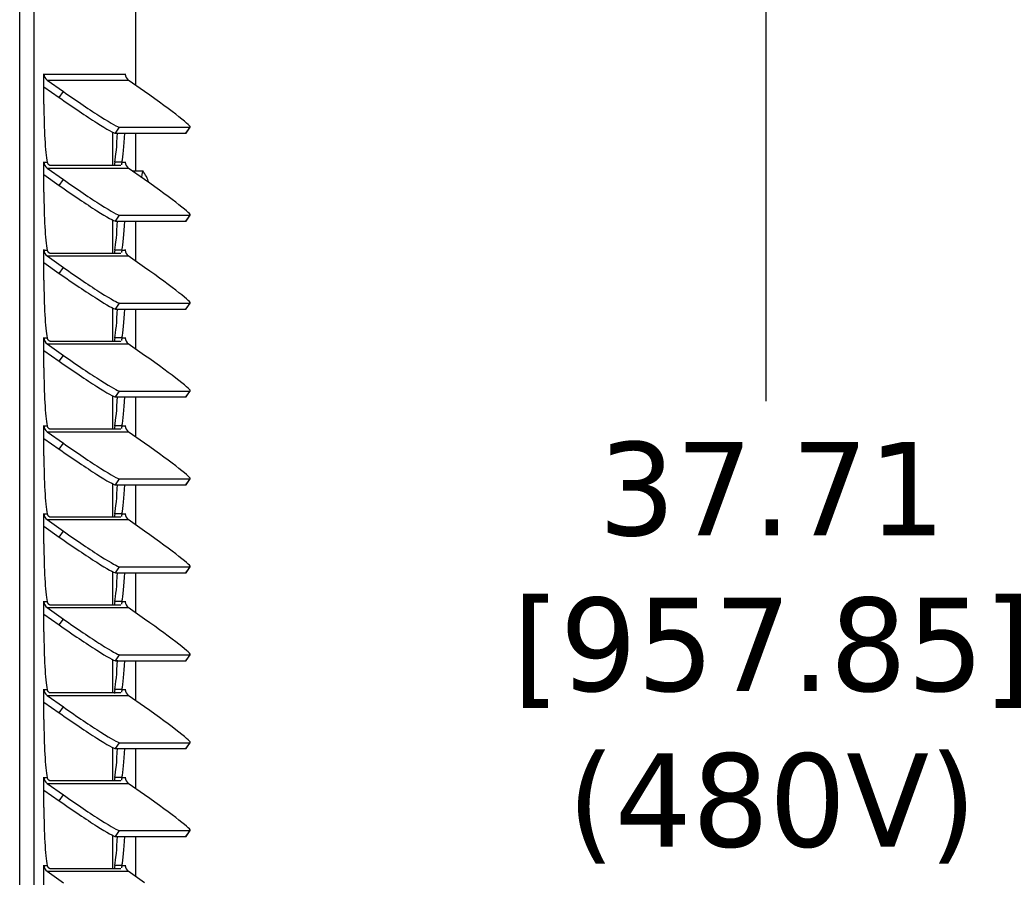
# Model space of a CAD drawing. Header units: inches. Extents: x -1 to 128, y 3 to 101.
# Tile 6 of 17: x 33.24 to 41.15, y 64.74 to 71.62. Entities that reach past the tile are written whole.
import ezdxf

# ---------------------------------------------------------------- set-up
doc = ezdxf.new("R2010")
doc.units = ezdxf.units.IN
doc.header["$LTSCALE"] = 12
doc.header["$MEASUREMENT"] = 0
doc.header["$PDSIZE"] = -1
doc.linetypes.add('SLD-Solid', pattern=[0])
doc.layers.add('DIMENSIONS', color=140, linetype='SLD-Solid', lineweight=25)
doc.styles.get("Standard").update_dxf_attribs({"font": 'verdana.ttf'})
doc.dimstyles.get("Standard").update_dxf_attribs({"dimtxt": 0.18, "dimasz": 0.18, "dimexe": 0.18, "dimexo": 0.0625, "dimgap": 0.09, "dimtad": 0, "dimtih": 1, "dimtoh": 1, "dimdec": 4, "dimzin": 0, "dimdsep": 46, "dimtxsty": 'Standard', "dimcen": 0.09, "dimadec": 0, "dimazin": 0, "dimtfac": 1, "dimtdec": 4, "dimtofl": 0, "dimtmove": 0, "dimatfit": 3, "dimfxl": 0, "dimtolj": 1, "dimtzin": 0, "dimarcsym": 0})

# ---------------------------------------------------------------- blocks, each defined once
blk = doc.blocks.new('*D137')
at = {"layer": 'Defpoints', "color": 0}
for p in [(34.0622, 85.9566), (39.2324, 85.9566), (34.1686, 48.2461)]:
    blk.add_point(p, dxfattribs=at)
at = {"layer": 'DIMENSIONS', "color": 0, "lineweight": -2}
for p, q in [((34.6622, 85.9566), (40.7324, 85.9566)), ((39.2324, 85.2066), (39.2324, 68.5622)), ((39.2324, 48.9961), (39.2324, 64.5216)), ((34.7686, 48.2461), (40.7324, 48.2461))]:
    blk.add_line(p, q, dxfattribs=at)
at = {"layer": 'DIMENSIONS', "color": 0}
for points in [[(39.1074, 85.2066), (39.3574, 85.2066), (39.2324, 85.9566)], [(39.1074, 48.9961), (39.3574, 48.9961), (39.2324, 48.2461)]]:
    blk.add_solid(points, dxfattribs=at)
at = {"layer": 'DIMENSIONS', "color": 0, "insert": (39.2324, 66.5419), "char_height": 0.75, "attachment_point": 5}
blk.add_mtext('\\A1; 37.71\\P [957.85]\\P (480V)', dxfattribs=at)

msp = doc.modelspace()

# ---------------------------------------------------------------- linework, layer by layer
for p, q in [((33.2421, 48.27614), (33.2421, 83.51314)), ((33.35766, 48.27614), (33.35766, 83.51314)), ((34.17577, 71.09624), (34.17577, 77.04314)), ((33.43626, 71.18714), (33.43678, 71.18714)), ((33.43626, 70.94614), (33.43626, 71.18714)), ((33.43678, 71.18714), (34.0894, 71.18714)), ((34.0894, 71.18714), (34.08993, 71.18714)), ((34.08993, 71.18714), (34.08993, 71.17936)), ((33.43626, 71.08651), (33.55952, 70.99987)), ((33.46142, 71.13963), (33.59266, 71.04739)), ((33.46142, 71.13963), (34.11404, 71.13963)), ((34.24528, 71.04739), (34.11404, 71.13963)), ((33.55952, 70.99987), (33.59266, 71.04739)), ((34.01111, 70.71309), (34.04426, 70.7606)), ((34.04426, 70.7606), (34.60972, 70.7606)), ((34.57658, 70.71309), (34.60972, 70.7606)), ((34.57865, 70.71382), (34.61179, 70.76133)), ((33.98769, 70.72198), (33.98769, 70.45385)), ((34.01111, 70.71309), (34.57658, 70.71309)), ((34.17577, 70.40914), (34.17577, 70.71309)), ((33.43626, 70.48126), (33.43678, 70.48126)), ((33.43626, 70.24026), (33.43626, 70.48126)), ((33.43678, 70.48126), (33.46295, 70.48126)), ((34.05269, 70.45385), (33.48722, 70.45385)), ((34.06324, 70.48126), (34.00546, 70.48126)), ((34.06324, 70.48126), (34.0894, 70.48126)), ((34.0894, 70.48126), (34.08993, 70.48126)), ((34.08993, 70.48126), (34.08993, 70.47347)), ((33.43626, 70.38063), (33.55952, 70.29399)), ((33.46142, 70.43375), (33.59266, 70.3415)), ((33.46142, 70.43375), (34.11404, 70.43375)), ((34.24528, 70.3415), (34.11404, 70.43375)), ((34.23032, 70.40914), (34.15062, 70.40914)), ((33.55952, 70.29399), (33.59266, 70.3415)), ((34.01111, 70.0072), (34.04426, 70.05472)), ((34.04426, 70.05472), (34.60972, 70.05472)), ((34.57658, 70.0072), (34.60972, 70.05472)), ((34.57865, 70.00794), (34.61179, 70.05545)), ((33.98769, 70.0161), (33.98769, 69.74796)), ((34.01111, 70.0072), (34.57658, 70.0072)), ((34.17577, 69.68448), (34.17577, 70.0072)), ((33.43626, 69.77538), (33.43678, 69.77538)), ((33.43626, 69.53438), (33.43626, 69.77538)), ((33.43678, 69.77538), (33.46295, 69.77538)), ((33.46142, 69.72787), (33.59266, 69.63562)), ((33.46142, 69.72787), (34.11404, 69.72787)), ((34.05269, 69.74796), (33.48722, 69.74796)), ((34.06324, 69.77538), (34.00546, 69.77538)), ((34.06324, 69.77538), (34.0894, 69.77538)), ((34.0894, 69.77538), (34.08993, 69.77538)), ((34.08993, 69.77538), (34.08993, 69.76759)), ((34.24528, 69.63562), (34.11404, 69.72787)), ((33.43626, 69.67475), (33.55952, 69.58811)), ((33.55952, 69.58811), (33.59266, 69.63562)), ((34.01111, 69.30132), (34.04426, 69.34883)), ((34.04426, 69.34883), (34.60972, 69.34883)), ((34.57658, 69.30132), (34.60972, 69.34883)), ((34.57865, 69.30206), (34.61179, 69.34957)), ((33.98769, 69.31021), (33.98769, 69.04208)), ((34.01111, 69.30132), (34.57658, 69.30132)), ((34.17577, 68.97859), (34.17577, 69.30132)), ((33.43626, 69.0695), (33.43678, 69.0695)), ((33.43626, 68.8285), (33.43626, 69.0695)), ((33.43678, 69.0695), (33.46295, 69.0695)), ((33.46142, 69.02198), (33.59266, 68.92974)), ((33.46142, 69.02198), (34.11404, 69.02198)), ((34.05269, 69.04208), (33.48722, 69.04208)), ((34.06324, 69.0695), (34.00546, 69.0695)), ((34.06324, 69.0695), (34.0894, 69.0695)), ((34.0894, 69.0695), (34.08993, 69.0695)), ((34.08993, 69.0695), (34.08993, 69.06171)), ((34.24528, 68.92974), (34.11404, 69.02198)), ((33.43626, 68.96887), (33.55952, 68.88223)), ((33.55952, 68.88223), (33.59266, 68.92974)), ((34.01111, 68.59544), (34.04426, 68.64295)), ((34.04426, 68.64295), (34.60972, 68.64295)), ((34.57658, 68.59544), (34.60972, 68.64295)), ((34.57865, 68.59617), (34.61179, 68.64368)), ((33.98769, 68.60433), (33.98769, 68.3362)), ((34.01111, 68.59544), (34.57658, 68.59544)), ((34.17577, 68.27271), (34.17577, 68.59544)), ((33.43626, 68.36361), (33.43678, 68.36361)), ((33.43626, 68.12261), (33.43626, 68.36361)), ((33.43678, 68.36361), (33.46295, 68.36361)), ((33.46142, 68.3161), (33.59266, 68.22386)), ((33.46142, 68.3161), (34.11404, 68.3161)), ((34.05269, 68.3362), (33.48722, 68.3362)), ((34.06324, 68.36361), (34.00546, 68.36361)), ((34.06324, 68.36361), (34.0894, 68.36361)), ((34.0894, 68.36361), (34.08993, 68.36361)), ((34.08993, 68.36361), (34.08993, 68.35583)), ((34.24528, 68.22386), (34.11404, 68.3161)), ((33.43626, 68.26298), (33.55952, 68.17635)), ((33.55952, 68.17635), (33.59266, 68.22386)), ((34.01111, 67.88956), (34.04426, 67.93707)), ((34.04426, 67.93707), (34.60972, 67.93707)), ((34.57658, 67.88956), (34.60972, 67.93707)), ((34.57865, 67.89029), (34.61179, 67.9378)), ((33.98769, 67.89845), (33.98769, 67.63032)), ((34.01111, 67.88956), (34.57658, 67.88956)), ((34.17577, 67.56683), (34.17577, 67.88956)), ((33.43626, 67.65773), (33.43678, 67.65773)), ((33.43626, 67.41673), (33.43626, 67.65773)), ((33.43678, 67.65773), (33.46295, 67.65773)), ((33.46142, 67.61022), (33.59266, 67.51797)), ((33.46142, 67.61022), (34.11404, 67.61022)), ((34.05269, 67.63032), (33.48722, 67.63032)), ((34.06324, 67.65773), (34.00546, 67.65773)), ((34.06324, 67.65773), (34.0894, 67.65773)), ((34.0894, 67.65773), (34.08993, 67.65773)), ((34.08993, 67.65773), (34.08993, 67.64995)), ((34.24528, 67.51797), (34.11404, 67.61022)), ((33.43626, 67.5571), (33.55952, 67.47046)), ((33.55952, 67.47046), (33.59266, 67.51797)), ((34.01111, 67.18367), (34.04426, 67.23119)), ((34.04426, 67.23119), (34.60972, 67.23119)), ((34.57658, 67.18367), (34.60972, 67.23119)), ((34.57865, 67.18441), (34.61179, 67.23192)), ((33.98769, 67.19257), (33.98769, 66.92443)), ((34.01111, 67.18367), (34.57658, 67.18367)), ((34.17577, 66.86095), (34.17577, 67.18367)), ((33.43626, 66.95185), (33.43678, 66.95185)), ((33.43626, 66.71085), (33.43626, 66.95185)), ((33.43678, 66.95185), (33.46295, 66.95185)), ((33.46142, 66.90434), (33.59266, 66.81209)), ((33.46142, 66.90434), (34.11404, 66.90434)), ((34.05269, 66.92443), (33.48722, 66.92443)), ((34.06324, 66.95185), (34.00546, 66.95185)), ((34.06324, 66.95185), (34.0894, 66.95185)), ((34.0894, 66.95185), (34.08993, 66.95185)), ((34.08993, 66.95185), (34.08993, 66.94406)), ((34.24528, 66.81209), (34.11404, 66.90434)), ((33.43626, 66.85122), (33.55952, 66.76458)), ((33.55952, 66.76458), (33.59266, 66.81209)), ((33.98769, 66.48669), (33.98769, 66.21855)), ((34.01111, 66.47779), (34.04426, 66.5253)), ((34.04426, 66.5253), (34.60972, 66.5253)), ((34.57658, 66.47779), (34.60972, 66.5253)), ((34.57865, 66.47853), (34.61179, 66.52604)), ((34.01111, 66.47779), (34.57658, 66.47779)), ((34.17577, 66.15506), (34.17577, 66.47779)), ((33.43626, 66.24597), (33.43678, 66.24597)), ((33.43626, 66.00497), (33.43626, 66.24597)), ((33.43678, 66.24597), (33.46295, 66.24597)), ((34.06324, 66.24597), (34.00546, 66.24597)), ((34.06324, 66.24597), (34.0894, 66.24597)), ((34.0894, 66.24597), (34.08993, 66.24597)), ((34.08993, 66.24597), (34.08993, 66.23818)), ((33.46142, 66.19846), (33.59266, 66.10621)), ((33.46142, 66.19846), (34.11404, 66.19846)), ((34.05269, 66.21855), (33.48722, 66.21855)), ((34.24528, 66.10621), (34.11404, 66.19846)), ((33.43626, 66.14534), (33.55952, 66.0587)), ((33.55952, 66.0587), (33.59266, 66.10621)), ((33.98769, 65.7808), (33.98769, 65.51267)), ((34.01111, 65.77191), (34.04426, 65.81942)), ((34.01111, 65.77191), (34.57658, 65.77191)), ((34.04426, 65.81942), (34.60972, 65.81942)), ((34.17577, 65.44918), (34.17577, 65.77191)), ((34.57658, 65.77191), (34.60972, 65.81942)), ((34.57865, 65.77264), (34.61179, 65.82015)), ((33.43626, 65.54008), (33.43678, 65.54008)), ((33.43626, 65.29908), (33.43626, 65.54008)), ((33.43678, 65.54008), (33.46295, 65.54008)), ((34.06324, 65.54008), (34.00546, 65.54008)), ((34.06324, 65.54008), (34.0894, 65.54008)), ((34.0894, 65.54008), (34.08993, 65.54008)), ((34.08993, 65.54008), (34.08993, 65.5323)), ((33.46142, 65.49257), (33.59266, 65.40033)), ((33.46142, 65.49257), (34.11404, 65.49257)), ((34.05269, 65.51267), (33.48722, 65.51267)), ((34.24528, 65.40033), (34.11404, 65.49257)), ((33.43626, 65.43945), (33.55952, 65.35282)), ((33.55952, 65.35282), (33.59266, 65.40033)), ((33.98769, 65.07492), (33.98769, 64.80679)), ((34.01111, 65.06603), (34.04426, 65.11354)), ((34.01111, 65.06603), (34.57658, 65.06603)), ((34.04426, 65.11354), (34.60972, 65.11354)), ((34.17577, 64.7433), (34.17577, 65.06603)), ((34.57658, 65.06603), (34.60972, 65.11354)), ((34.57865, 65.06676), (34.61179, 65.11427)), ((33.43626, 64.8342), (33.43678, 64.8342)), ((33.43626, 64.5932), (33.43626, 64.8342)), ((33.43678, 64.8342), (33.46295, 64.8342)), ((34.06324, 64.8342), (34.00546, 64.8342)), ((34.06324, 64.8342), (34.0894, 64.8342)), ((34.0894, 64.8342), (34.08993, 64.8342)), ((34.08993, 64.8342), (34.08993, 64.82642)), ((33.46142, 64.78669), (33.59266, 64.69444)), ((33.46142, 64.78669), (34.11404, 64.78669)), ((34.05269, 64.80679), (33.48722, 64.80679)), ((34.24528, 64.69444), (34.11404, 64.78669))]:
    msp.add_line(p, q)
msp.add_arc((33.99216, 70.22614), 0.30107, 17.709032, 37.145675)
for centre, major_axis, ratio, start_param, end_param in [((33.43652, 71.18714), (0, -0.003), 0.0871557, 1.5707963, 4.712389), ((33.49456, 71.18714), (0, 0.058), 0.9961947, 1.5707963, 2.5307274), ((34.08966, 71.18714), (0, -0.003), 0.0871557, 1.5707963, 4.712389), ((34.14718, 71.18714), (0, -0.058), 0.9961947, 4.712389, 5.6723201), ((33.6031, 70.99987), (-0.41009, 0.28605), 0.0499905, 1.4992521, 3.0700485), ((33.63624, 71.04739), (-0.41009, 0.28605), 0.0499905, 1.4992521, 3.0700485), ((34.2017, 71.04739), (-0.41009, 0.28605), 0.0499905, 3.0700485, 4.6408448), ((33.48036, 70.94614), (0, -0.506), 0.0871557, 4.712389, 5.8772661), ((33.98805, 70.94614), (0, 0.506), 0.0871557, 3.5475119, 4.2405909), ((34.04583, 70.94614), (0, 0.506), 0.0871557, 3.5475119, 4.2337345), ((34.16856, 70.99987), (-0.41009, 0.28605), 0.0499905, 3.0700485, 3.1415927), ((33.43652, 70.48126), (0, -0.003), 0.0871557, 1.5707963, 4.712389), ((33.49456, 70.48126), (0, 0.058), 0.9961947, 1.5707963, 2.5307274), ((34.08966, 70.48126), (0, -0.003), 0.0871557, 1.5707963, 4.712389), ((34.14718, 70.48126), (0, -0.058), 0.9961947, 4.712389, 5.6723201), ((34.15062, 70.22614), (0, 0.183), 0.0871557, 0, 0.0646433), ((34.23032, 70.22614), (0, 0.183), 0.0871557, 0, 0.7528581), ((34.23032, 70.22614), (0, 0.183), 0.0871557, 6.1686391, 6.2831853), ((33.6031, 70.29399), (-0.41009, 0.28605), 0.0499905, 1.4992521, 3.0700485), ((33.63624, 70.3415), (-0.41009, 0.28605), 0.0499905, 1.4992521, 3.0700485), ((34.2017, 70.3415), (-0.41009, 0.28605), 0.0499905, 3.0700485, 4.6408448), ((33.48036, 70.24026), (0, -0.506), 0.0871557, 4.712389, 5.8772661), ((33.98805, 70.24026), (0, -0.506), 0.0871557, 0.4059192, 1.0989982), ((34.04583, 70.24026), (0, -0.506), 0.0871557, 0.4059192, 1.0921418), ((34.16856, 70.29399), (-0.41009, 0.28605), 0.0499905, 3.0700485, 3.1415927), ((33.43652, 69.77538), (0, -0.003), 0.0871557, 1.5707963, 4.712389), ((33.49456, 69.77538), (0, 0.058), 0.9961947, 1.5707963, 2.5307274), ((34.08966, 69.77538), (0, -0.003), 0.0871557, 1.5707963, 4.712389), ((34.14718, 69.77538), (0, -0.058), 0.9961947, 4.712389, 5.6723201), ((33.6031, 69.58811), (-0.41009, 0.28605), 0.0499905, 1.4992521, 3.0700485), ((33.63624, 69.63562), (-0.41009, 0.28605), 0.0499905, 1.4992521, 3.0700485), ((34.2017, 69.63562), (-0.41009, 0.28605), 0.0499905, 3.0700485, 4.6408448), ((33.48036, 69.53438), (0, -0.506), 0.0871557, 4.712389, 5.8772661), ((33.98805, 69.53438), (0, -0.506), 0.0871557, 0.4059192, 1.0989982), ((34.04583, 69.53438), (0, 0.506), 0.0871557, 3.5475119, 4.2337345), ((34.16856, 69.58811), (-0.41009, 0.28605), 0.0499905, 3.0700485, 3.1415927), ((33.43652, 69.0695), (0, -0.003), 0.0871557, 1.5707963, 4.712389), ((33.49456, 69.0695), (0, 0.058), 0.9961947, 1.5707963, 2.5307274), ((34.08966, 69.0695), (0, -0.003), 0.0871557, 1.5707963, 4.712389), ((34.14718, 69.0695), (0, -0.058), 0.9961947, 4.712389, 5.6723201), ((33.6031, 68.88223), (-0.41009, 0.28605), 0.0499905, 1.4992521, 3.0700485), ((33.63624, 68.92974), (-0.41009, 0.28605), 0.0499905, 1.4992521, 3.0700485), ((34.2017, 68.92974), (-0.41009, 0.28605), 0.0499905, 3.0700485, 4.6408448), ((33.48036, 68.8285), (0, -0.506), 0.0871557, 4.712389, 5.8772661), ((33.98805, 68.8285), (0, -0.506), 0.0871557, 0.4059192, 1.0989982), ((34.04583, 68.8285), (0, -0.506), 0.0871557, 0.4059192, 1.0921418), ((34.16856, 68.88223), (-0.41009, 0.28605), 0.0499905, 3.0700485, 3.1415927), ((33.43652, 68.36361), (0, -0.003), 0.0871557, 1.5707963, 4.712389), ((33.49456, 68.36361), (0, -0.058), 0.9961947, 4.712389, 5.6723201), ((34.08966, 68.36361), (0, -0.003), 0.0871557, 1.5707963, 4.712389), ((34.14718, 68.36361), (0, -0.058), 0.9961947, 4.712389, 5.6723201), ((33.63624, 68.22386), (-0.41009, 0.28605), 0.0499905, 1.4992521, 3.0700485), ((34.2017, 68.22386), (-0.41009, 0.28605), 0.0499905, 3.0700485, 4.6408448), ((33.6031, 68.17635), (-0.41009, 0.28605), 0.0499905, 1.4992521, 3.0700485), ((33.48036, 68.12261), (0, -0.506), 0.0871557, 4.712389, 5.8772661), ((33.98805, 68.12261), (0, 0.506), 0.0871557, 3.5475119, 4.2405909), ((34.04583, 68.12261), (0, -0.506), 0.0871557, 0.4059192, 1.0921418), ((34.16856, 68.17635), (-0.41009, 0.28605), 0.0499905, 3.0700485, 3.1415927), ((33.43652, 67.65773), (0, -0.003), 0.0871557, 1.5707963, 4.712389), ((33.49456, 67.65773), (0, -0.058), 0.9961947, 4.712389, 5.6723201), ((34.08966, 67.65773), (0, -0.003), 0.0871557, 1.5707963, 4.712389), ((34.14718, 67.65773), (0, -0.058), 0.9961947, 4.712389, 5.6723201), ((33.63624, 67.51797), (-0.41009, 0.28605), 0.0499905, 1.4992521, 3.0700485), ((34.2017, 67.51797), (-0.41009, 0.28605), 0.0499905, 3.0700485, 4.6408448), ((33.6031, 67.47046), (-0.41009, 0.28605), 0.0499905, 1.4992521, 3.0700485), ((33.48036, 67.41673), (0, -0.506), 0.0871557, 4.712389, 5.8772661), ((33.98805, 67.41673), (0, -0.506), 0.0871557, 0.4059192, 1.0989982), ((34.04583, 67.41673), (0, -0.506), 0.0871557, 0.4059192, 1.0921418), ((34.16856, 67.47046), (-0.41009, 0.28605), 0.0499905, 3.0700485, 3.1415927), ((33.43652, 66.95185), (0, -0.003), 0.0871557, 1.5707963, 4.712389), ((33.49456, 66.95185), (0, 0.058), 0.9961947, 1.5707963, 2.5307274), ((34.08966, 66.95185), (0, -0.003), 0.0871557, 1.5707963, 4.712389), ((34.14718, 66.95185), (0, -0.058), 0.9961947, 4.712389, 5.6723201), ((33.63624, 66.81209), (-0.41009, 0.28605), 0.0499905, 1.4992521, 3.0700485), ((34.2017, 66.81209), (-0.41009, 0.28605), 0.0499905, 3.0700485, 4.6408448), ((33.6031, 66.76458), (-0.41009, 0.28605), 0.0499905, 1.4992521, 3.0700485), ((33.48036, 66.71085), (0, -0.506), 0.0871557, 4.712389, 5.8772661), ((33.98805, 66.71085), (0, -0.506), 0.0871557, 0.4059192, 1.0989982), ((34.04583, 66.71085), (0, -0.506), 0.0871557, 0.4059192, 1.0921418), ((34.16856, 66.76458), (-0.41009, 0.28605), 0.0499905, 3.0700485, 3.1415927), ((33.43652, 66.24597), (0, -0.003), 0.0871557, 1.5707963, 4.712389), ((33.49456, 66.24597), (0, 0.058), 0.9961947, 1.5707963, 2.5307274), ((34.08966, 66.24597), (0, -0.003), 0.0871557, 1.5707963, 4.712389), ((34.14718, 66.24597), (0, -0.058), 0.9961947, 4.712389, 5.6723201), ((33.63624, 66.10621), (-0.41009, 0.28605), 0.0499905, 1.4992521, 3.0700485), ((34.2017, 66.10621), (-0.41009, 0.28605), 0.0499905, 3.0700485, 4.6408448), ((33.6031, 66.0587), (-0.41009, 0.28605), 0.0499905, 1.4992521, 3.0700485), ((33.48036, 66.00497), (0, -0.506), 0.0871557, 4.712389, 5.8772661), ((33.98805, 66.00497), (0, -0.506), 0.0871557, 0.4059192, 1.0989982), ((34.04583, 66.00497), (0, -0.506), 0.0871557, 0.4059192, 1.0921418), ((34.16856, 66.0587), (-0.41009, 0.28605), 0.0499905, 3.0700485, 3.1415927), ((33.43652, 65.54008), (0, -0.003), 0.0871557, 1.5707963, 4.712389), ((33.49456, 65.54008), (0, 0.058), 0.9961947, 1.5707963, 2.5307274), ((34.08966, 65.54008), (0, -0.003), 0.0871557, 1.5707963, 4.712389), ((34.14718, 65.54008), (0, -0.058), 0.9961947, 4.712389, 5.6723201), ((33.63624, 65.40033), (-0.41009, 0.28605), 0.0499905, 1.4992521, 3.0700485), ((34.2017, 65.40033), (-0.41009, 0.28605), 0.0499905, 3.0700485, 4.6408448), ((33.48036, 65.29908), (0, -0.506), 0.0871557, 4.712389, 5.8772661), ((33.6031, 65.35282), (-0.41009, 0.28605), 0.0499905, 1.4992521, 3.0700485), ((33.98805, 65.29908), (0, -0.506), 0.0871557, 0.4059192, 1.0989982), ((34.04583, 65.29908), (0, 0.506), 0.0871557, 3.5475119, 4.2337345), ((34.16856, 65.35282), (-0.41009, 0.28605), 0.0499905, 3.0700485, 3.1415927), ((33.43652, 64.8342), (0, -0.003), 0.0871557, 1.5707963, 4.712389), ((33.49456, 64.8342), (0, 0.058), 0.9961947, 1.5707963, 2.5307274), ((34.08966, 64.8342), (0, -0.003), 0.0871557, 1.5707963, 4.712389), ((34.14718, 64.8342), (0, -0.058), 0.9961947, 4.712389, 5.6723201)]:
    msp.add_ellipse(centre, major_axis=major_axis, ratio=ratio, start_param=start_param, end_param=end_param)
for points, knots in [([(33.48722, 70.45385), (33.48671, 70.45388), (33.48567, 70.45395), (33.48389, 70.4545), (33.48195, 70.45539), (33.47986, 70.45665), (33.47765, 70.45829), (33.47497, 70.46066), (33.47184, 70.46404), (33.46842, 70.46879), (33.46527, 70.47443), (33.46372, 70.47899), (33.46295, 70.48126)], [0, 0, 0, 0, 0.0845045, 0.1689589, 0.2533135, 0.3375184, 0.4215246, 0.5052834, 0.6303487, 0.7545911, 0.877857, 1, 1, 1, 1]), ([(34.00546, 70.48126), (34.00409, 70.47187), (34.00381, 70.46362), (34.00392, 70.45453), (34.00398, 70.45252), (34.00405, 70.45063)], [0, 0, 0, 0, 0.25, 0.25, 0.32634917, 0.32634917, 0.32634917, 0.32634917]), ([(34.05489, 70.45432), (34.05483, 70.4543), (34.05417, 70.45401), (34.05339, 70.45392), (34.05269, 70.45385)], [0.86073423, 0.86073423, 0.86073423, 0.86073423, 0.87326389, 1, 1, 1, 1]), ([(34.06324, 70.48126), (34.06287, 70.47994), (34.06214, 70.4773), (34.06132, 70.47373), (34.06064, 70.47043), (34.06007, 70.46745), (34.05957, 70.46477), (34.05908, 70.46241), (34.05875, 70.46104), (34.05858, 70.4604)], [0, 0, 0, 0, 0.06965429, 0.13969468, 0.21009465, 0.28082716, 0.35186426, 0.42317718, 0.49473679, 0.49473679, 0.49473679, 0.49473679]), ([(33.48722, 69.74796), (33.48671, 69.748), (33.48567, 69.74807), (33.48389, 69.74862), (33.48195, 69.74951), (33.47986, 69.75077), (33.47765, 69.75241), (33.47497, 69.75478), (33.47184, 69.75815), (33.46842, 69.76291), (33.46527, 69.76855), (33.46372, 69.77311), (33.46295, 69.77538)], [0, 0, 0, 0, 0.0845045, 0.1689589, 0.2533135, 0.3375184, 0.4215246, 0.5052834, 0.6303487, 0.7545911, 0.877857, 1, 1, 1, 1]), ([(34.00546, 69.77538), (34.00409, 69.76599), (34.00381, 69.75774), (34.00392, 69.74865), (34.00398, 69.74664), (34.00405, 69.74475)], [0, 0, 0, 0, 0.25, 0.25, 0.32634917, 0.32634917, 0.32634917, 0.32634917]), ([(34.05489, 69.74844), (34.05483, 69.74841), (34.05417, 69.74812), (34.05339, 69.74804), (34.05269, 69.74796)], [0.86073423, 0.86073423, 0.86073423, 0.86073423, 0.87326389, 1, 1, 1, 1]), ([(34.06324, 69.77538), (34.06287, 69.77406), (34.06214, 69.77142), (34.06132, 69.76784), (34.06064, 69.76455), (34.06007, 69.76157), (34.05957, 69.75889), (34.05908, 69.75653), (34.05875, 69.75515), (34.05858, 69.75451)], [0, 0, 0, 0, 0.06965429, 0.13969468, 0.21009465, 0.28082716, 0.35186426, 0.42317718, 0.49473679, 0.49473679, 0.49473679, 0.49473679]), ([(33.48722, 69.04208), (33.48671, 69.04212), (33.48567, 69.04218), (33.48389, 69.04274), (33.48195, 69.04362), (33.47986, 69.04489), (33.47765, 69.04653), (33.47497, 69.0489), (33.47184, 69.05227), (33.46842, 69.05703), (33.46527, 69.06267), (33.46372, 69.06723), (33.46295, 69.0695)], [0, 0, 0, 0, 0.0845045, 0.1689589, 0.2533135, 0.3375184, 0.4215246, 0.5052834, 0.6303487, 0.7545911, 0.877857, 1, 1, 1, 1]), ([(34.00546, 69.0695), (34.00409, 69.06011), (34.00381, 69.05186), (34.00392, 69.04277), (34.00398, 69.04076), (34.00405, 69.03887)], [0, 0, 0, 0, 0.25, 0.25, 0.32634917, 0.32634917, 0.32634917, 0.32634917]), ([(34.05489, 69.04256), (34.05483, 69.04253), (34.05417, 69.04224), (34.05339, 69.04216), (34.05269, 69.04208)], [0.86073423, 0.86073423, 0.86073423, 0.86073423, 0.87326389, 1, 1, 1, 1]), ([(34.06324, 69.0695), (34.06287, 69.06818), (34.06214, 69.06554), (34.06132, 69.06196), (34.06064, 69.05867), (34.06007, 69.05568), (34.05957, 69.05301), (34.05908, 69.05064), (34.05875, 69.04927), (34.05858, 69.04863)], [0, 0, 0, 0, 0.06965429, 0.13969468, 0.21009465, 0.28082716, 0.35186426, 0.42317718, 0.49473679, 0.49473679, 0.49473679, 0.49473679]), ([(33.48722, 68.3362), (33.48671, 68.33623), (33.48567, 68.3363), (33.48389, 68.33685), (33.48195, 68.33774), (33.47986, 68.33901), (33.47765, 68.34065), (33.47497, 68.34302), (33.47184, 68.34639), (33.46842, 68.35114), (33.46527, 68.35678), (33.46372, 68.36134), (33.46295, 68.36361)], [0, 0, 0, 0, 0.0845045, 0.1689589, 0.2533135, 0.3375184, 0.4215246, 0.5052834, 0.6303487, 0.7545911, 0.877857, 1, 1, 1, 1]), ([(34.00546, 68.36361), (34.00409, 68.35422), (34.00381, 68.34597), (34.00392, 68.33688), (34.00398, 68.33488), (34.00405, 68.33299)], [0, 0, 0, 0, 0.25, 0.25, 0.32634917, 0.32634917, 0.32634917, 0.32634917]), ([(34.05489, 68.33668), (34.05483, 68.33665), (34.05417, 68.33636), (34.05339, 68.33628), (34.05269, 68.3362)], [0.86073423, 0.86073423, 0.86073423, 0.86073423, 0.87326389, 1, 1, 1, 1]), ([(34.06324, 68.36361), (34.06287, 68.3623), (34.06214, 68.35966), (34.06132, 68.35608), (34.06064, 68.35278), (34.06007, 68.3498), (34.05957, 68.34713), (34.05908, 68.34476), (34.05875, 68.34339), (34.05858, 68.34275)], [0, 0, 0, 0, 0.06965429, 0.13969468, 0.21009465, 0.28082716, 0.35186426, 0.42317718, 0.49473679, 0.49473679, 0.49473679, 0.49473679]), ([(33.48722, 67.63032), (33.48671, 67.63035), (33.48567, 67.63042), (33.48389, 67.63097), (33.48195, 67.63186), (33.47986, 67.63312), (33.47765, 67.63476), (33.47497, 67.63713), (33.47184, 67.64051), (33.46842, 67.64526), (33.46527, 67.6509), (33.46372, 67.65546), (33.46295, 67.65773)], [0, 0, 0, 0, 0.0845045, 0.1689589, 0.2533135, 0.3375184, 0.4215246, 0.5052834, 0.6303487, 0.7545911, 0.877857, 1, 1, 1, 1]), ([(34.00546, 67.65773), (34.00409, 67.64834), (34.00381, 67.64009), (34.00392, 67.631), (34.00398, 67.62899), (34.00405, 67.6271)], [0, 0, 0, 0, 0.25, 0.25, 0.32634917, 0.32634917, 0.32634917, 0.32634917]), ([(34.05489, 67.63079), (34.05483, 67.63077), (34.05417, 67.63048), (34.05339, 67.63039), (34.05269, 67.63032)], [0.86073423, 0.86073423, 0.86073423, 0.86073423, 0.87326389, 1, 1, 1, 1]), ([(34.06324, 67.65773), (34.06287, 67.65641), (34.06214, 67.65378), (34.06132, 67.6502), (34.06064, 67.6469), (34.06007, 67.64392), (34.05957, 67.64125), (34.05908, 67.63888), (34.05875, 67.63751), (34.05858, 67.63687)], [0, 0, 0, 0, 0.06965429, 0.13969468, 0.21009465, 0.28082716, 0.35186426, 0.42317718, 0.49473679, 0.49473679, 0.49473679, 0.49473679]), ([(33.48722, 66.92443), (33.48671, 66.92447), (33.48567, 66.92454), (33.48389, 66.92509), (33.48195, 66.92598), (33.47986, 66.92724), (33.47765, 66.92888), (33.47497, 66.93125), (33.47184, 66.93462), (33.46842, 66.93938), (33.46527, 66.94502), (33.46372, 66.94958), (33.46295, 66.95185)], [0, 0, 0, 0, 0.0845045, 0.1689589, 0.2533135, 0.3375184, 0.4215246, 0.5052834, 0.6303487, 0.7545911, 0.877857, 1, 1, 1, 1]), ([(34.00546, 66.95185), (34.00409, 66.94246), (34.00381, 66.93421), (34.00392, 66.92512), (34.00398, 66.92311), (34.00405, 66.92122)], [0, 0, 0, 0, 0.25, 0.25, 0.32634917, 0.32634917, 0.32634917, 0.32634917]), ([(34.05489, 66.92491), (34.05483, 66.92488), (34.05417, 66.92459), (34.05339, 66.92451), (34.05269, 66.92443)], [0.86073423, 0.86073423, 0.86073423, 0.86073423, 0.87326389, 1, 1, 1, 1]), ([(34.06324, 66.95185), (34.06287, 66.95053), (34.06214, 66.94789), (34.06132, 66.94432), (34.06064, 66.94102), (34.06007, 66.93804), (34.05957, 66.93536), (34.05908, 66.933), (34.05875, 66.93162), (34.05858, 66.93099)], [0, 0, 0, 0, 0.06965429, 0.13969468, 0.21009465, 0.28082716, 0.35186426, 0.42317718, 0.49473679, 0.49473679, 0.49473679, 0.49473679]), ([(33.48722, 66.21855), (33.48671, 66.21859), (33.48567, 66.21865), (33.48389, 66.21921), (33.48195, 66.22009), (33.47986, 66.22136), (33.47765, 66.223), (33.47497, 66.22537), (33.47184, 66.22874), (33.46842, 66.2335), (33.46527, 66.23914), (33.46372, 66.2437), (33.46295, 66.24597)], [0, 0, 0, 0, 0.0845045, 0.1689589, 0.2533135, 0.3375184, 0.4215246, 0.5052834, 0.6303487, 0.7545911, 0.877857, 1, 1, 1, 1]), ([(34.00546, 66.24597), (34.00409, 66.23658), (34.00381, 66.22833), (34.00392, 66.21924), (34.00398, 66.21723), (34.00405, 66.21534)], [0, 0, 0, 0, 0.25, 0.25, 0.32634917, 0.32634917, 0.32634917, 0.32634917]), ([(34.06324, 66.24597), (34.06287, 66.24465), (34.06214, 66.24201), (34.06132, 66.23843), (34.06064, 66.23514), (34.06007, 66.23215), (34.05957, 66.22948), (34.05908, 66.22711), (34.05875, 66.22574), (34.05858, 66.2251)], [0, 0, 0, 0, 0.06965429, 0.13969468, 0.21009465, 0.28082716, 0.35186426, 0.42317718, 0.49473679, 0.49473679, 0.49473679, 0.49473679]), ([(34.05489, 66.21903), (34.05483, 66.219), (34.05417, 66.21871), (34.05339, 66.21863), (34.05269, 66.21855)], [0.86073423, 0.86073423, 0.86073423, 0.86073423, 0.87326389, 1, 1, 1, 1]), ([(33.48722, 65.51267), (33.48671, 65.5127), (33.48567, 65.51277), (33.48389, 65.51332), (33.48195, 65.51421), (33.47986, 65.51548), (33.47765, 65.51712), (33.47497, 65.51949), (33.47184, 65.52286), (33.46842, 65.52761), (33.46527, 65.53325), (33.46372, 65.53781), (33.46295, 65.54008)], [0, 0, 0, 0, 0.0845045, 0.1689589, 0.2533135, 0.3375184, 0.4215246, 0.5052834, 0.6303487, 0.7545911, 0.877857, 1, 1, 1, 1]), ([(34.00546, 65.54008), (34.00409, 65.53069), (34.00381, 65.52245), (34.00392, 65.51335), (34.00398, 65.51135), (34.00405, 65.50946)], [0, 0, 0, 0, 0.25, 0.25, 0.32634917, 0.32634917, 0.32634917, 0.32634917]), ([(34.06324, 65.54008), (34.06287, 65.53877), (34.06214, 65.53613), (34.06132, 65.53255), (34.06064, 65.52925), (34.06007, 65.52627), (34.05957, 65.5236), (34.05908, 65.52123), (34.05875, 65.51986), (34.05858, 65.51922)], [0, 0, 0, 0, 0.06965429, 0.13969468, 0.21009465, 0.28082716, 0.35186426, 0.42317718, 0.49473679, 0.49473679, 0.49473679, 0.49473679]), ([(34.05489, 65.51315), (34.05483, 65.51312), (34.05417, 65.51283), (34.05339, 65.51275), (34.05269, 65.51267)], [0.86073423, 0.86073423, 0.86073423, 0.86073423, 0.87326389, 1, 1, 1, 1]), ([(33.48722, 64.80679), (33.48671, 64.80682), (33.48567, 64.80689), (33.48389, 64.80744), (33.48195, 64.80833), (33.47986, 64.80959), (33.47765, 64.81123), (33.47497, 64.8136), (33.47184, 64.81698), (33.46842, 64.82173), (33.46527, 64.82737), (33.46372, 64.83193), (33.46295, 64.8342)], [0, 0, 0, 0, 0.0845045, 0.1689589, 0.2533135, 0.3375184, 0.4215246, 0.5052834, 0.6303487, 0.7545911, 0.877857, 1, 1, 1, 1]), ([(34.00546, 64.8342), (34.00409, 64.82481), (34.00381, 64.81656), (34.00392, 64.80747), (34.00398, 64.80546), (34.00405, 64.80357)], [0, 0, 0, 0, 0.25, 0.25, 0.32634917, 0.32634917, 0.32634917, 0.32634917]), ([(34.06324, 64.8342), (34.06287, 64.83289), (34.06214, 64.83025), (34.06132, 64.82667), (34.06064, 64.82337), (34.06007, 64.82039), (34.05957, 64.81772), (34.05908, 64.81535), (34.05875, 64.81398), (34.05858, 64.81334)], [0, 0, 0, 0, 0.06965429, 0.13969468, 0.21009465, 0.28082716, 0.35186426, 0.42317718, 0.49473679, 0.49473679, 0.49473679, 0.49473679]), ([(34.05489, 64.80726), (34.05483, 64.80724), (34.05417, 64.80695), (34.05339, 64.80686), (34.05269, 64.80679)], [0.86073423, 0.86073423, 0.86073423, 0.86073423, 0.87326389, 1, 1, 1, 1])]:
    msp.add_open_spline(points, degree=3, knots=knots)

# ---------------------------------------------------------------- dimensions: what is measured, and where the dimension line sits
at = {"layer": 'DIMENSIONS'}
dim = msp.add_linear_dim(base=(39.23243, 85.95664), p1=(34.16858, 48.24613), p2=(34.06218, 85.95664), angle=90, text=' <>\\P (480V)', dimstyle='Standard', override={"dimtxt": 0.75, "dimasz": 0.75, "dimexe": 1.5, "dimexo": 0.6, "dimgap": 0.25, "dimdec": 2, "dimzin": 1, "dimpost": '\\X', "dimtdec": 2, "dimtzin": 1}, dxfattribs=at)
dim.commit()
dim.dimension.update_dxf_attribs({"geometry": '*D137', "text_midpoint": (39.23243, 66.54189), "dimtype": 160})

doc.saveas('drawing.dxf')
